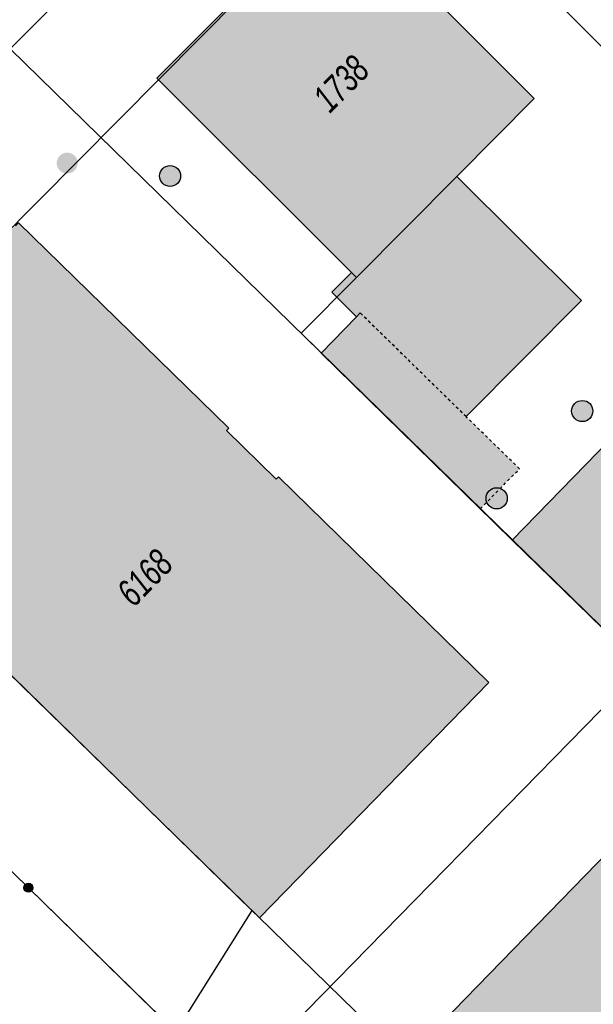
# Model space of a CAD drawing. Header units: metres. Extents: x 2695751 to 2696029, y 1260877 to 1261206.
# Tile 10 of 70: x 2695852 to 2695872, y 1260923 to 1260958. Entities that reach past the tile are written whole.
import ezdxf

# ---------------------------------------------------------------- set-up
doc = ezdxf.new("R2010")
doc.units = ezdxf.units.M
doc.header["$LTSCALE"] = 0.1
doc.linetypes.add('AUSGEZOGEN', pattern=[0])
doc.linetypes.add('VERDECKT2_S2', pattern=[0.36, 0.2, -0.16])
for name, color, linetype in [('Aménagement du territoire_Ligne de distance', 7, 'AUSGEZOGEN'), ('Limites de bien-fonds', 7, 'AUSGEZOGEN'), ('Mensuration officielle_Lignes (Couverture du sol)', 7, 'AUSGEZOGEN'), ("Mensuration officielle_N° d'assurance", 7, 'AUSGEZOGEN'), ('Mensuration officielle_Surface (Objets divers)', 7, 'AUSGEZOGEN'), ('Mensuration officielle_Surfaces de bâtiments (Couverture du sol)', 7, 'AUSGEZOGEN'), ('Mensuration officielle_Surfaces de bâtiments (Objets divers)', 7, 'AUSGEZOGEN'), ('Mensuration officielle_Surfaces de bâtiments - Souterrain', 7, 'AUSGEZOGEN'), ('Points fixes EU', 255, 'AUSGEZOGEN'), ('Points fixes mensuration officielle', 255, 'AUSGEZOGEN')]:
    doc.layers.add(name, color=color, linetype=linetype)
doc.styles.add('ARIAL', font='arial.ttf')

msp = doc.modelspace()

# ---------------------------------------------------------------- hatches: boundary and pattern name
at = {"layer": 'Mensuration officielle_Surfaces de bâtiments (Couverture du sol)', "true_color": 0xd2d2d2, "transparency": 33554687}
for points in [[(2695863.181, 1260962.704), (2695856.792, 1260956.296), (2695863.769, 1260949.336), (2695863.946, 1260949.159), (2695867.54, 1260952.775), (2695870.317, 1260955.57)], [(2695847.461, 1260938.928), (2695860.198, 1260926.5), (2695860.47, 1260926.235), (2695868.693, 1260934.662), (2695861.149, 1260942.022), (2695861.065, 1260941.936), (2695859.281, 1260943.677), (2695859.365, 1260943.763), (2695851.829, 1260951.116), (2695851.724, 1260951.008), (2695843.771, 1260942.822), (2695843.625, 1260942.671)], [(2695884.45, 1260945.71), (2695879.818, 1260950.315), (2695875.663, 1260946.056), (2695869.518, 1260939.759), (2695874.2, 1260935.2), (2695884.079, 1260945.33)], [(2695878.81, 1260908.35), (2695886.95, 1260916.691), (2695873.863, 1260929.517), (2695865.697, 1260921.138), (2695866.105, 1260920.74)]]:
    msp.add_hatch(color=254, dxfattribs=at).paths.add_polyline_path(points)
at = {"layer": 'Mensuration officielle_Surfaces de bâtiments (Objets divers)', "true_color": 0xebebeb, "transparency": 33554687}
msp.add_hatch(color=7, dxfattribs=at).paths.add_polyline_path([(2695862.676, 1260946.45), (2695868.381, 1260940.871), (2695869.786, 1260942.308), (2695867.876, 1260944.176), (2695864.081, 1260947.887), (2695863.946, 1260947.749)])
at = {"layer": 'Mensuration officielle_Surfaces de bâtiments - Souterrain', "true_color": 0xf5f5f5, "transparency": 33554687}
msp.add_hatch(color=7, dxfattribs=at).paths.add_polyline_path([(2695864.081, 1260947.887), (2695867.876, 1260944.176), (2695872.008, 1260948.334), (2695867.54, 1260952.775), (2695863.946, 1260949.159), (2695863.769, 1260949.336), (2695863.063, 1260948.628), (2695863.946, 1260947.749)])
at = {"layer": 'Points fixes EU', "lineweight": 25, "transparency": 33554687}
msp.add_hatch(color=7, dxfattribs=at).paths.add_polyline_path([(2695853.953, 1260953.252), (2695853.945, 1260953.327), (2695853.923, 1260953.4), (2695853.886, 1260953.466), (2695853.836, 1260953.524), (2695853.776, 1260953.57), (2695853.708, 1260953.604), (2695853.635, 1260953.623), (2695853.559, 1260953.627), (2695853.484, 1260953.615), (2695853.413, 1260953.589), (2695853.348, 1260953.549), (2695853.293, 1260953.496), (2695853.25, 1260953.434), (2695853.22, 1260953.364), (2695853.205, 1260953.29), (2695853.205, 1260953.214), (2695853.22, 1260953.14), (2695853.25, 1260953.07), (2695853.293, 1260953.008), (2695853.348, 1260952.955), (2695853.413, 1260952.915), (2695853.484, 1260952.889), (2695853.559, 1260952.877), (2695853.635, 1260952.881), (2695853.708, 1260952.9), (2695853.776, 1260952.934), (2695853.836, 1260952.98), (2695853.886, 1260953.038), (2695853.923, 1260953.104), (2695853.945, 1260953.177)])
at = {"layer": 'Points fixes EU', "transparency": 33554687}
for color, points in [(7, [(2695857.642, 1260952.79), (2695857.634, 1260952.865), (2695857.612, 1260952.938), (2695857.575, 1260953.004), (2695857.525, 1260953.061), (2695857.465, 1260953.108), (2695857.397, 1260953.141), (2695857.324, 1260953.16), (2695857.248, 1260953.164), (2695857.173, 1260953.153), (2695857.102, 1260953.126), (2695857.037, 1260953.086), (2695856.982, 1260953.034), (2695856.939, 1260952.972), (2695856.909, 1260952.902), (2695856.894, 1260952.828), (2695856.894, 1260952.752), (2695856.909, 1260952.677), (2695856.939, 1260952.608), (2695856.982, 1260952.545), (2695857.037, 1260952.493), (2695857.102, 1260952.453), (2695857.173, 1260952.427), (2695857.248, 1260952.415), (2695857.324, 1260952.419), (2695857.397, 1260952.438), (2695857.465, 1260952.471), (2695857.525, 1260952.518), (2695857.575, 1260952.575), (2695857.612, 1260952.642), (2695857.634, 1260952.714)]), (253, [(2695872.413, 1260944.375), (2695872.405, 1260944.451), (2695872.382, 1260944.524), (2695872.345, 1260944.591), (2695872.295, 1260944.65), (2695872.234, 1260944.697), (2695872.165, 1260944.73), (2695872.091, 1260944.75), (2695872.015, 1260944.753), (2695871.939, 1260944.742), (2695871.867, 1260944.715), (2695871.802, 1260944.675), (2695871.746, 1260944.622), (2695871.703, 1260944.559), (2695871.672, 1260944.488), (2695871.657, 1260944.413), (2695871.657, 1260944.337), (2695871.672, 1260944.262), (2695871.703, 1260944.191), (2695871.746, 1260944.128), (2695871.802, 1260944.075), (2695871.867, 1260944.035), (2695871.939, 1260944.008), (2695872.015, 1260943.997), (2695872.091, 1260944), (2695872.165, 1260944.02), (2695872.234, 1260944.053), (2695872.295, 1260944.1), (2695872.345, 1260944.159), (2695872.382, 1260944.226), (2695872.405, 1260944.299)]), (253, [(2695869.346, 1260941.252), (2695869.338, 1260941.328), (2695869.315, 1260941.401), (2695869.278, 1260941.468), (2695869.228, 1260941.527), (2695869.167, 1260941.574), (2695869.098, 1260941.607), (2695869.024, 1260941.627), (2695868.948, 1260941.63), (2695868.872, 1260941.619), (2695868.8, 1260941.592), (2695868.735, 1260941.552), (2695868.679, 1260941.499), (2695868.636, 1260941.436), (2695868.605, 1260941.365), (2695868.59, 1260941.29), (2695868.59, 1260941.214), (2695868.605, 1260941.139), (2695868.636, 1260941.068), (2695868.679, 1260941.005), (2695868.735, 1260940.952), (2695868.8, 1260940.912), (2695868.872, 1260940.885), (2695868.948, 1260940.874), (2695869.024, 1260940.877), (2695869.098, 1260940.897), (2695869.167, 1260940.93), (2695869.228, 1260940.977), (2695869.278, 1260941.036), (2695869.315, 1260941.103), (2695869.338, 1260941.176)])]:
    msp.add_hatch(color=color, dxfattribs=at).paths.add_polyline_path(points)
at = {"layer": 'Points fixes mensuration officielle', "transparency": 33554687}
msp.add_hatch(color=7, dxfattribs=at).paths.add_polyline_path([(2695852.352, 1260927.31), (2695852.349, 1260927.343), (2695852.339, 1260927.374), (2695852.323, 1260927.403), (2695852.302, 1260927.428), (2695852.276, 1260927.448), (2695852.246, 1260927.462), (2695852.215, 1260927.471), (2695852.182, 1260927.472), (2695852.149, 1260927.467), (2695852.118, 1260927.456), (2695852.091, 1260927.439), (2695852.067, 1260927.416), (2695852.048, 1260927.389), (2695852.035, 1260927.359), (2695852.028, 1260927.326), (2695852.028, 1260927.294), (2695852.035, 1260927.261), (2695852.048, 1260927.231), (2695852.067, 1260927.204), (2695852.091, 1260927.181), (2695852.118, 1260927.164), (2695852.149, 1260927.153), (2695852.182, 1260927.148), (2695852.215, 1260927.149), (2695852.246, 1260927.158), (2695852.276, 1260927.172), (2695852.302, 1260927.192), (2695852.323, 1260927.217), (2695852.339, 1260927.246), (2695852.349, 1260927.277)])

# ---------------------------------------------------------------- linework, layer by layer
at = {"layer": 'Aménagement du territoire_Ligne de distance', "color": 7, "linetype": 'AUSGEZOGEN', "transparency": 33554687}
msp.add_line((2695889.01, 1260988.6), (2695843.48, 1260942.78), dxfattribs=at)
msp.add_lwpolyline([(2695843.48, 1260942.78), (2695890.27, 1260897.18), (2695911.05, 1260921.43), (2695932.14, 1260946.05), (2695910.22, 1260967.67), (2695889.01, 1260988.6)], dxfattribs=at)
at = {"layer": 'Limites de bien-fonds', "color": 7, "linetype": 'AUSGEZOGEN', "transparency": 33554687}
for p, q in [((2695862.16, 1260968), (2695851.54, 1260957.34)), ((2695851.54, 1260957.34), (2695874.2, 1260935.2)), ((2695874.2, 1260935.2), (2695859.48, 1260920.19))]:
    msp.add_line(p, q, dxfattribs=at)
for points in [[(2695884.45, 1260945.71), (2695876.29, 1260953.85), (2695862.16, 1260968)], [(2695839.96, 1260939.24), (2695852.19, 1260927.31), (2695859.48, 1260920.19)]]:
    msp.add_lwpolyline(points, dxfattribs=at)
at = {"layer": 'Mensuration officielle_Lignes (Couverture du sol)', "color": 7, "linetype": 'AUSGEZOGEN', "transparency": 33554687}
for p, q in [((2695874.2, 1260935.2), (2695869.518, 1260939.759)), ((2695860.198, 1260926.5), (2695847.461, 1260938.928)), ((2695860.198, 1260926.5), (2695857.462, 1260922.16))]:
    msp.add_line(p, q, dxfattribs=at)
for points in [[(2695848.622, 1260954.407), (2695851.54, 1260957.34), (2695859.13, 1260964.959)], [(2695863.946, 1260949.159), (2695863.769, 1260949.336), (2695856.792, 1260956.296), (2695863.181, 1260962.704)], [(2695863.181, 1260962.704), (2695870.317, 1260955.57), (2695867.54, 1260952.775), (2695863.946, 1260949.159)], [(2695851.724, 1260951.008), (2695851.829, 1260951.116), (2695859.365, 1260943.763), (2695859.281, 1260943.677), (2695861.065, 1260941.936), (2695861.149, 1260942.022), (2695868.693, 1260934.662), (2695860.47, 1260926.235), (2695860.198, 1260926.5)], [(2695869.518, 1260939.759), (2695875.663, 1260946.056), (2695879.818, 1260950.315)], [(2695863.946, 1260949.159), (2695861.959, 1260947.16), (2695869.518, 1260939.759)], [(2695857.462, 1260922.16), (2695852.19, 1260927.31), (2695846.581, 1260932.781)], [(2695866.105, 1260920.74), (2695865.697, 1260921.138), (2695873.863, 1260929.517), (2695886.95, 1260916.691)]]:
    msp.add_lwpolyline(points, dxfattribs=at)
at = {"layer": 'Mensuration officielle_Surface (Objets divers)', "color": 7, "linetype": 'AUSGEZOGEN', "transparency": 33554687}
for p, q in [((2695863.946, 1260947.749), (2695864.081, 1260947.887)), ((2695862.676, 1260946.45), (2695868.381, 1260940.871))]:
    msp.add_line(p, q, dxfattribs=at)
at = {"layer": 'Mensuration officielle_Surface (Objets divers)', "color": 7, "linetype": 'VERDECKT2_S2', "transparency": 33554687}
msp.add_line((2695864.081, 1260947.887), (2695867.876, 1260944.176), dxfattribs=at)
at = {"layer": 'Mensuration officielle_Surface (Objets divers)', "color": 7, "linetype": 'AUSGEZOGEN', "transparency": 33554687}
for points in [[(2695867.54, 1260952.775), (2695863.946, 1260949.159), (2695863.769, 1260949.336)], [(2695867.876, 1260944.176), (2695872.008, 1260948.334), (2695867.54, 1260952.775)], [(2695863.769, 1260949.336), (2695863.063, 1260948.628), (2695863.946, 1260947.749)], [(2695864.081, 1260947.887), (2695863.946, 1260947.749), (2695862.676, 1260946.45)]]:
    msp.add_lwpolyline(points, dxfattribs=at)
at = {"layer": 'Mensuration officielle_Surface (Objets divers)', "color": 7, "linetype": 'VERDECKT2_S2', "transparency": 33554687}
msp.add_lwpolyline([(2695868.381, 1260940.871), (2695869.786, 1260942.308), (2695867.876, 1260944.176), (2695864.081, 1260947.887)], dxfattribs=at)
at = {"layer": 'Points fixes EU', "transparency": 33554687}
for centre, radius in [((2695857.267, 1260952.79), 0.375), ((2695872.034, 1260944.375), 0.379), ((2695868.967, 1260941.252), 0.379)]:
    msp.add_circle(centre, radius, dxfattribs=at)
at = {"layer": 'Points fixes mensuration officielle', "color": 7, "transparency": 33554687}
msp.add_circle((2695852.19, 1260927.31), 0.162, dxfattribs=at)

# ---------------------------------------------------------------- texts
at = {"layer": "Mensuration officielle_N° d'assurance", "color": 7, "transparency": 33554687, "char_height": 0.96842, "width": 2.45636, "attachment_point": 5, "style": 'ARIAL'}
for s, insert, rotation in [('\\A1;{\\fArial|i1|b0;\\H0.968418;\\W0.700000;\\C7;1738}\\P', (2695863.393, 1260956.092), 45.1791), ('\\A1;{\\fArial|i1|b0;\\H0.968418;\\W0.700000;\\C7;6168}\\P', (2695856.359, 1260938.406), 45.7038)]:
    msp.add_mtext(s, dxfattribs=dict(at, insert=insert, rotation=rotation))

doc.saveas('drawing.dxf')
